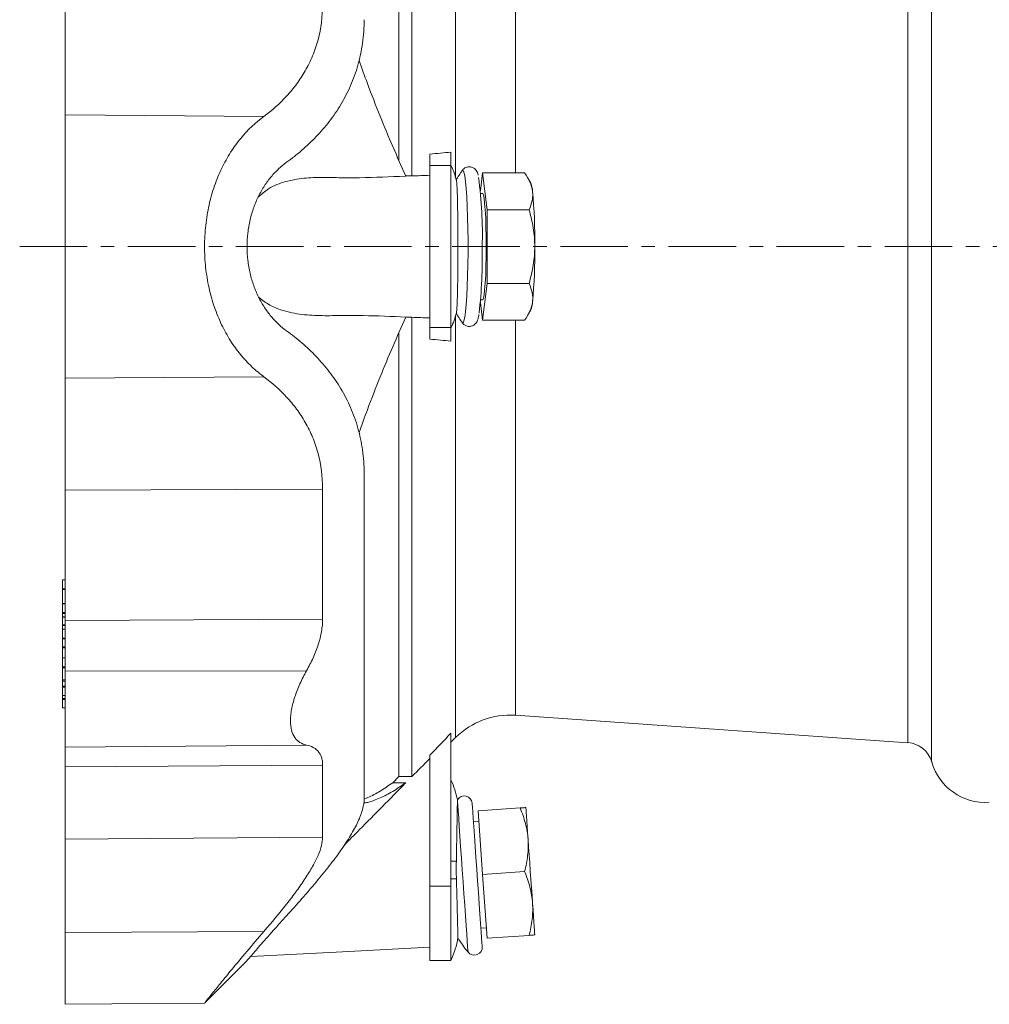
# Model space of a CAD drawing. Header units: millimetres. Extents: x 24 to 822, y -62 to 722.
# Tile 1 of 7: x 24 to 207, y -34 to 151. Entities that reach past the tile are written whole.
import ezdxf

# ---------------------------------------------------------------- set-up
doc = ezdxf.new("R2010")
doc.units = ezdxf.units.MM
doc.linetypes.add('CENTERX2', pattern=[20.32, 12.7, -2.54, 2.54, -2.54])
doc.layers.add('FORMAT', color=7, linetype='Continuous')

msp = doc.modelspace()

# ---------------------------------------------------------------- linework, layer by layer
at = {"color": 7, "linetype": 'Continuous', "lineweight": 15}
for p, q in [((95.54, 207.96), (95.54, 124.61)), ((98.01, 207.96), (98.01, 121.63)), ((32.84, 133.09), (32.84, 154.11)), ((32.84, 83.58), (32.84, 133.09)), ((105.34, 126.09), (105.34, 123.58)), ((101.34, 125.73), (101.34, 123.58)), ((101.34, 123.58), (101.34, 93.1)), ((105.34, 123.58), (105.34, 93.1)), ((107.45, 122.63), (107.43, 122.61)), ((111.27, 122.19), (110.86, 118.84)), ((112.11, 115.27), (111.27, 122.19)), ((111.27, 122.19), (119.18, 122.19)), ((98.01, 121.63), (96.85, 121.63)), ((120.35, 120.25), (119.74, 121.31)), ((111.27, 118.34), (110.9, 118.34)), ((112.11, 101.41), (112.11, 115.27)), ((112.11, 115.27), (120.01, 115.27)), ((111.27, 94.48), (112.11, 101.41)), ((112.11, 101.41), (120.01, 101.41)), ((110.9, 98.34), (111.27, 98.34)), ((110.86, 97.84), (111.27, 94.48)), ((119.75, 95.37), (120.35, 96.43)), ((96.85, 95.05), (98.01, 95.05)), ((98.01, 95.05), (98.01, 8.72)), ((111.27, 94.48), (119.18, 94.48)), ((101.34, 93.1), (101.34, 90.94)), ((105.34, 93.1), (105.34, 90.58)), ((107.42, 94.09), (107.45, 94.05)), ((95.54, 92.06), (95.54, 8.72)), ((32.84, 83.58), (32.84, 62.56)), ((89.02, 65.69), (89.02, 4.56)), ((32.84, 62.56), (32.84, 38.07)), ((81.22, 38.32), (81.22, 62.72)), ((32.84, 45.71), (32.34, 45.71)), ((32.34, 45.67), (32.34, 45.71)), ((32.34, 45.67), (32.34, 44.02)), ((32.34, 43.91), (32.34, 44.02)), ((32.34, 43.91), (32.34, 41.26)), ((32.84, 41.26), (32.34, 41.26)), ((32.34, 41.22), (32.34, 41.26)), ((32.34, 41.22), (32.34, 39.57)), ((32.34, 39.37), (32.34, 39.57)), ((32.34, 39.37), (32.34, 38.74)), ((32.84, 38.74), (32.34, 38.74)), ((32.34, 38.71), (32.34, 38.74)), ((32.34, 38.71), (32.34, 37.26)), ((32.34, 37.13), (32.34, 37.26)), ((32.34, 37.13), (32.34, 36.44)), ((32.84, 38.07), (32.84, 28.56)), ((32.84, 36.44), (32.34, 36.44)), ((32.34, 36.4), (32.34, 36.44)), ((32.34, 36.4), (32.34, 34.75)), ((32.34, 34.62), (32.34, 34.75)), ((32.34, 34.62), (32.34, 33.09)), ((32.34, 33.09), (32.34, 32.95)), ((32.34, 32.95), (32.34, 31.04)), ((32.84, 31.04), (32.34, 31.04)), ((32.34, 31.01), (32.34, 31.04)), ((32.34, 31.01), (32.34, 29.36)), ((32.34, 29.16), (32.34, 29.36)), ((32.34, 29.16), (32.34, 26.88)), ((32.84, 28.56), (32.84, 14.26)), ((32.34, 26.88), (32.34, 26.68)), ((32.34, 26.68), (32.34, 25.69)), ((32.34, 25.52), (32.34, 25.69)), ((32.34, 25.52), (32.34, 23.99)), ((32.34, 23.96), (32.34, 23.99)), ((32.34, 23.96), (32.84, 23.96)), ((32.34, 23.96), (32.34, 23.37)), ((32.34, 23.2), (32.34, 23.37)), ((32.34, 23.2), (32.34, 21.67)), ((32.34, 21.63), (32.34, 21.67)), ((32.34, 21.63), (32.84, 21.63)), ((117.48, 20.25), (191.21, 15.09)), ((105.34, 16.88), (105.34, -11.86)), ((105.34, 15.17), (106.21, 16.04)), ((32.84, 10.54), (32.84, 14.26)), ((101.34, 12.74), (101.34, -11.86)), ((32.84, -3.04), (32.84, 10.54)), ((81.22, 10.88), (81.22, -2.65)), ((95.54, 8.72), (94.4, 7.57)), ((96.87, 7.57), (94.4, 7.57)), ((98.01, 8.72), (95.54, 8.72)), ((106.55, 4.36), (106.55, 4.32)), ((110.43, 2.27), (118.34, 2.82)), ((111.27, -9.7), (110.43, 2.27)), ((110.57, 0.27), (109.57, 0.2)), ((32.84, -20.57), (32.84, -3.04)), ((111.27, -9.7), (119.18, -9.15)), ((112.11, -21.67), (111.27, -9.7)), ((101.34, -11.86), (101.34, -25.82)), ((105.34, -11.86), (105.34, -25.82)), ((110.97, -19.75), (111.97, -19.68)), ((32.84, -34.08), (32.84, -20.57)), ((112.11, -21.67), (120.01, -21.12)), ((59.09, -33.79), (67.02, -25.86)), ((101.34, -25.82), (105.34, -25.82)), ((32.84, -34.08), (59.08, -33.85))]:
    msp.add_line(p, q, dxfattribs=at)
at = {"color": 8, "linetype": 'Continuous', "lineweight": 0}
for p, q in [((195.67, 205.2), (195.67, 108.34)), ((106.21, 200.64), (106.21, 121.33)), ((191.21, 108.34), (191.21, 201.58)), ((117.48, 196.43), (117.48, 122.19)), ((32.84, 133.09), (70.19, 132.82)), ((101.34, 123.58), (105.34, 123.58)), ((191.21, 15.09), (191.21, 108.34)), ((195.67, 108.34), (195.67, 11.48)), ((106.21, 95.35), (106.21, 16.04)), ((117.48, 94.48), (117.48, 20.25)), ((101.34, 93.1), (105.34, 93.1)), ((32.84, 83.58), (70.19, 83.86)), ((32.84, 62.56), (81.22, 62.72)), ((32.34, 45.67), (32.84, 45.67)), ((32.34, 44.02), (32.84, 44.02)), ((32.34, 43.91), (32.84, 43.91)), ((32.34, 41.22), (32.84, 41.22)), ((32.34, 39.57), (32.84, 39.57)), ((32.34, 39.37), (32.84, 39.37)), ((32.34, 38.71), (32.84, 38.71)), ((32.34, 37.26), (32.84, 37.26)), ((32.34, 37.13), (32.84, 37.13)), ((32.84, 38.07), (81.22, 38.32)), ((32.34, 36.4), (32.84, 36.4)), ((32.34, 34.75), (32.84, 34.75)), ((32.34, 34.62), (32.84, 34.62)), ((32.34, 33.09), (32.84, 33.09)), ((32.34, 32.95), (32.84, 32.95)), ((32.34, 31.01), (32.84, 31.01)), ((32.34, 29.36), (32.84, 29.36)), ((32.34, 29.16), (32.84, 29.16)), ((32.84, 28.56), (78.2, 28.61)), ((32.34, 26.88), (32.84, 26.88)), ((32.34, 26.68), (32.84, 26.68)), ((32.34, 25.69), (32.84, 25.69)), ((32.34, 25.52), (32.84, 25.52)), ((32.34, 23.99), (32.84, 23.99)), ((32.34, 23.37), (32.84, 23.37)), ((32.34, 23.2), (32.84, 23.2)), ((32.34, 21.67), (32.84, 21.67)), ((32.84, 14.26), (78.2, 14.65)), ((32.84, 10.54), (81.22, 10.88)), ((32.84, -3.04), (81.22, -2.65)), ((106.35, -7.21), (105.34, -7.21)), ((106.36, -10.52), (105.34, -10.52)), ((101.34, -11.86), (105.34, -11.86)), ((32.84, -20.57), (70.19, -20.39))]:
    msp.add_line(p, q, dxfattribs=at)
at = {"color": 8, "linetype": 'Continuous', "lineweight": 0, "flags": 128}
for points in [[(107.45, 94.05), (107.47, 94.02), (107.63, 94.02), (107.78, 94.37), (107.93, 95.06), (108.07, 96.09), (108.2, 97.41), (108.31, 99), (108.4, 100.83), (108.47, 102.84), (108.52, 104.98), (108.55, 107.21), (108.55, 109.47), (108.52, 111.69), (108.47, 113.84), (108.4, 115.85), (108.31, 117.67), (108.2, 119.27), (108.07, 120.59), (107.93, 121.61), (107.78, 122.31), (107.63, 122.66), (107.47, 122.65), (107.45, 122.63)], [(108.55, -24.29), (108.55, -24.24), (108.52, -23.89), (108.47, -23.19), (108.4, -22.17), (108.31, -20.85), (108.2, -19.26), (108.07, -17.43), (107.93, -15.43), (107.78, -13.29), (107.63, -11.07), (107.47, -8.82), (107.31, -6.59), (107.16, -4.45), (107.02, -2.45), (106.9, -0.63), (106.79, 0.95), (106.69, 2.27), (106.62, 3.29), (106.57, 3.98), (106.55, 4.32)]]:
    msp.add_lwpolyline(points, dxfattribs=at)
at = {"color": 7, "linetype": 'Continuous', "lineweight": 15, "flags": 128}
for points in [[(111.97, 108.34), (111.95, 110.23), (111.92, 112.06), (111.86, 113.74), (111.77, 115.24), (111.67, 116.48), (111.56, 117.43), (111.43, 118.06), (111.3, 118.33), (111.27, 118.34)], [(111.27, 98.34), (111.3, 98.35), (111.43, 98.62), (111.56, 99.24), (111.67, 100.19), (111.77, 101.44), (111.86, 102.93), (111.92, 104.62), (111.95, 106.45), (111.97, 108.34)], [(111.21, -23.24), (111.2, -23.05), (111.16, -22.51), (111.1, -21.62), (111.01, -20.4), (110.91, -18.89), (110.79, -17.14), (110.65, -15.18), (110.5, -13.08), (110.35, -10.88), (110.19, -8.66), (110.04, -6.47), (109.89, -4.36), (109.76, -2.41), (109.63, -0.65), (109.53, 0.86), (109.44, 2.07), (109.38, 2.97), (109.34, 3.51), (109.33, 3.7), (109.33, 3.7)], [(119.41, 2.9), (119.42, 2.79), (119.44, 2.49), (119.47, 1.99), (119.52, 1.29), (119.58, 0.42), (119.65, -0.61), (119.74, -1.79), (119.83, -3.09)], [(120.66, -15.06), (120.57, -13.65), (120.46, -12.17), (120.36, -10.64), (120.25, -9.07), (120.14, -7.51), (120.03, -5.98), (119.93, -4.49), (119.83, -3.09)], [(121.08, -21.04), (121.08, -20.94), (121.05, -20.64), (121.02, -20.13), (120.97, -19.44), (120.91, -18.57), (120.84, -17.54), (120.76, -16.36), (120.66, -15.06)], [(67.68, -25.1), (83.79, -24.26), (101.34, -23.34)]]:
    msp.add_lwpolyline(points, dxfattribs=at)
at = {"color": 7, "linetype": 'Continuous', "lineweight": 15}
for centre, radius, start, end in [((90.84, 116.87), 16, 14.0709, 25.0089), ((128, 108.34), 25.03, 145.194, 150.0717), ((29.35, 110.55), 81.89, 358.4544, 7.5509), ((116.16, 118.58), 4.5, 1.8701, 21.7116), ((19.83, 109.47), 101.26, 359.3625, 5.25), ((19.9, 106.36), 91.33, 353.3864, 1.2437), ((19.83, 107.21), 101.26, 354.75, 0.6375), ((116.16, 98.09), 4.5, 338.2884, 358.1299), ((90.84, 99.8), 16, 334.9911, 345.9291), ((128, 108.34), 25.03, 209.924, 214.806), ((116.46, 5.79), 14.5, 86, 135), ((190.87, 10.11), 5, 15.9446, 86), ((205.77, 14.36), 10.5, 195.9446, 274), ((90.84, 1.32), 16, 10.955, 25.0089), ((107.83, 3.59), 1.5, 4, 148.959), ((90.84, -19.06), 16, 334.9911, 351.0435), ((128, -8.53), 25.03, 211.3527, 219.0063), ((109.72, -23.34), 1.5, 219.0063, 4)]:
    msp.add_arc(centre, radius, start, end, dxfattribs=at)
for points, knots in [([(81.22, 153.95), (81.22, 151.56), (80.92, 149.33), (80.08, 146.18), (79.73, 145.16), (78.92, 143.2), (78.46, 142.27), (77.46, 140.51), (76.91, 139.67), (75.73, 138.08), (75.11, 137.32), (73.13, 135.18), (71.7, 133.93), (70.19, 132.82)], [0, 0, 0, 0, 0.25, 0.25, 0.375, 0.375, 0.5, 0.5, 0.625, 0.625, 0.75, 0.75, 1, 1, 1, 1]), ([(74.46, 124.19), (75.44, 124.9), (76.4, 125.65), (78.26, 127.25), (79.15, 128.1), (80.87, 129.9), (81.69, 130.85), (83.24, 132.86), (83.97, 133.92), (85.32, 136.17), (85.93, 137.35), (87.01, 139.83), (87.48, 141.12), (88.23, 143.77), (88.52, 145.15), (88.92, 148), (89.02, 149.48), (89.02, 150.99)], [0, 0, 0, 0, 0.125, 0.125, 0.25, 0.25, 0.375, 0.375, 0.5, 0.5, 0.625, 0.625, 0.75, 0.75, 0.875, 0.875, 1, 1, 1, 1]), ([(88.07, 143.31), (88.59, 141.87), (89.85, 138.34), (91.97, 132.94), (94.38, 127.11), (96.04, 123.43), (96.87, 121.59)], [0, 0, 0, 0, 0.192282, 0.472102, 0.735416, 1, 1, 1, 1]), ([(70.19, 132.82), (68.62, 131.67), (67.16, 130.3), (65.5, 128.28), (65.17, 127.86), (64.53, 126.98), (64.22, 126.53), (63.33, 125.12), (62.77, 124.12), (61.77, 122.03), (61.31, 120.92), (60.71, 119.18), (60.52, 118.58), (60.17, 117.37), (60.02, 116.76), (59.6, 114.9), (59.39, 113.63), (59.18, 111.69), (59.12, 111.03), (59.05, 109.7), (59.03, 109.03), (59.03, 107.05), (59.1, 105.73), (59.31, 103.78), (59.4, 103.13), (59.61, 101.84), (59.73, 101.2), (60.15, 99.33), (60.49, 98.14), (61.08, 96.4), (61.3, 95.84), (61.75, 94.73), (61.99, 94.18), (62.76, 92.59), (63.31, 91.59), (64.49, 89.72), (65.13, 88.85), (66.14, 87.62), (66.48, 87.23), (67.19, 86.47), (67.54, 86.11), (68.64, 85.07), (69.4, 84.44), (70.19, 83.86)], [0, 0, 0, 0, 0.125, 0.125, 0.15625, 0.15625, 0.1875, 0.1875, 0.25, 0.25, 0.3125, 0.3125, 0.34375, 0.34375, 0.375, 0.375, 0.4375, 0.4375, 0.46875, 0.46875, 0.5, 0.5, 0.5625, 0.5625, 0.59375, 0.59375, 0.625, 0.625, 0.6875, 0.6875, 0.71875, 0.71875, 0.75, 0.75, 0.8125, 0.8125, 0.875, 0.875, 0.90625, 0.90625, 0.9375, 0.9375, 1, 1, 1, 1]), ([(74.46, 124.19), (73.94, 123.81), (73.44, 123.4), (72.47, 122.49), (72, 122), (71.11, 120.94), (70.69, 120.37), (69.9, 119.16), (69.53, 118.52), (68.85, 117.15), (68.55, 116.43), (68.01, 114.94), (67.78, 114.17), (67.5, 112.96), (67.42, 112.54), (67.28, 111.71), (67.22, 111.3), (67.07, 110.04), (67.02, 109.19), (67.02, 108.34)], [0, 0, 0, 0, 0.125, 0.125, 0.25, 0.25, 0.375, 0.375, 0.5, 0.5, 0.625, 0.625, 0.75, 0.75, 0.8125, 0.8125, 0.875, 0.875, 1, 1, 1, 1]), ([(110.47, 121.76), (110.46, 121.77), (110.43, 121.95), (110.34, 122.19), (110.15, 122.6), (109.78, 123.01), (109.23, 123.32), (108.54, 123.37), (107.95, 123.15), (107.57, 122.81), (107.45, 122.63), (107.39, 122.54)], [0, 0, 0, 0, 0.01504, 0.205879, 0.355843, 0.466169, 0.580162, 0.697269, 0.809712, 0.908864, 1, 1, 1, 1]), ([(119.18, 122.19), (119.57, 121.63), (119.91, 121.06), (120.42, 119.9), (120.59, 119.32), (120.66, 118.73)], [0, 0, 0, 0, 0.5, 0.5, 1, 1, 1, 1]), ([(96.87, 121.59), (96.83, 121.58), (93.93, 121.48), (89.88, 121.27), (84.67, 121.26), (81.17, 121.37), (77.69, 121.27), (74.28, 120.65), (71.34, 119.59), (69.75, 118.2), (69.12, 117.65)], [0, 0, 0, 0, 0.003882, 0.307714, 0.430614, 0.554615, 0.677876, 0.799397, 0.9202, 1, 1, 1, 1]), ([(106.36, 120.76), (106.38, 120.68), (106.4, 120.53), (106.43, 120.2), (106.44, 120.07), (106.46, 119.78), (106.47, 119.62), (106.5, 119.1), (106.51, 118.69), (106.54, 117.99), (106.54, 117.75), (106.56, 117.23), (106.56, 116.95), (106.58, 116.1), (106.59, 115.49), (106.61, 114.2), (106.62, 113.5), (106.63, 112.09), (106.63, 111.36), (106.64, 110.24), (106.64, 109.86), (106.64, 109.1), (106.64, 108.72), (106.64, 107.59), (106.64, 106.83), (106.64, 105.71), (106.63, 105.34), (106.63, 104.6), (106.63, 104.24), (106.62, 103.18), (106.61, 102.5), (106.6, 101.52), (106.59, 101.2), (106.58, 100.59), (106.58, 100.3), (106.56, 99.45), (106.54, 98.93), (106.51, 97.99), (106.5, 97.58), (106.47, 97.06), (106.46, 96.9), (106.44, 96.61), (106.43, 96.48), (106.4, 96.15), (106.38, 96), (106.36, 95.91)], [0, 0, 0, 0, 0.0625, 0.0625, 0.09375, 0.09375, 0.125, 0.125, 0.1875, 0.1875, 0.21875, 0.21875, 0.25, 0.25, 0.3125, 0.3125, 0.375, 0.375, 0.4375, 0.4375, 0.46875, 0.46875, 0.5, 0.5, 0.5625, 0.5625, 0.59375, 0.59375, 0.625, 0.625, 0.6875, 0.6875, 0.71875, 0.71875, 0.75, 0.75, 0.8125, 0.8125, 0.875, 0.875, 0.90625, 0.90625, 0.9375, 0.9375, 1, 1, 1, 1]), ([(120.66, 118.73), (120.7, 118.44), (120.71, 118.14), (120.68, 117.56), (120.65, 117.27), (120.47, 116.4), (120.27, 115.83), (120.01, 115.27)], [0, 0, 0, 0, 0.25, 0.25, 0.5, 0.5, 1, 1, 1, 1]), ([(121.08, 108.34), (121.08, 108.92), (121.06, 109.51), (120.96, 110.69), (120.89, 111.28), (120.61, 113.01), (120.34, 114.15), (120.01, 115.27)], [0, 0, 0, 0, 0.25, 0.25, 0.5, 0.5, 1, 1, 1, 1]), ([(74.46, 92.49), (73.94, 92.87), (73.44, 93.28), (72.47, 94.19), (72, 94.68), (71.11, 95.74), (70.69, 96.31), (69.9, 97.51), (69.53, 98.16), (68.85, 99.53), (68.55, 100.25), (68.01, 101.74), (67.78, 102.51), (67.5, 103.72), (67.42, 104.13), (67.28, 104.96), (67.22, 105.38), (67.07, 106.64), (67.02, 107.48), (67.02, 108.34)], [0, 0, 0, 0, 0.125, 0.125, 0.25, 0.25, 0.375, 0.375, 0.5, 0.5, 0.625, 0.625, 0.75, 0.75, 0.8125, 0.8125, 0.875, 0.875, 1, 1, 1, 1]), ([(120.01, 101.41), (120.34, 102.54), (120.61, 103.69), (120.98, 106), (121.08, 107.17), (121.08, 108.34)], [0, 0, 0, 0, 0.5, 0.5, 1, 1, 1, 1]), ([(120.01, 101.41), (120.27, 100.84), (120.47, 100.27), (120.7, 99.12), (120.74, 98.54), (120.66, 97.95)], [0, 0, 0, 0, 0.5, 0.5, 1, 1, 1, 1]), ([(69.21, 98.81), (69.89, 98.28), (71.28, 97.23), (74.01, 96.14), (77.33, 95.5), (81.16, 95.31), (85.01, 95.4), (90.26, 95.38), (94.2, 95.21), (96.87, 95.09)], [0, 0, 0, 0, 0.084025, 0.170136, 0.305758, 0.441934, 0.578765, 0.715285, 1, 1, 1, 1]), ([(120.66, 97.95), (120.63, 97.65), (120.57, 97.36), (120.4, 96.77), (120.29, 96.48), (119.91, 95.62), (119.57, 95.05), (119.18, 94.48)], [0, 0, 0, 0, 0.25, 0.25, 0.5, 0.5, 1, 1, 1, 1]), ([(88.07, 73.37), (88.59, 74.81), (89.85, 78.34), (91.97, 83.74), (94.38, 89.56), (96.04, 93.25), (96.87, 95.09)], [0, 0, 0, 0, 0.192282, 0.472102, 0.735416, 1, 1, 1, 1]), ([(107.36, 94.22), (107.42, 94.11), (107.53, 93.9), (107.95, 93.52), (108.58, 93.3), (109.25, 93.37), (109.76, 93.65), (110.09, 94), (110.28, 94.34), (110.42, 94.73), (110.52, 95.1), (110.58, 95.47), (110.6, 95.6)], [0, 0, 0, 0, 0.086518, 0.172775, 0.262661, 0.353313, 0.434863, 0.512175, 0.598609, 0.711605, 0.894482, 1, 1, 1, 1]), ([(74.46, 92.49), (75.44, 91.78), (76.4, 91.03), (78.26, 89.42), (79.15, 88.57), (80.87, 86.78), (81.69, 85.83), (83.24, 83.82), (83.97, 82.76), (85.32, 80.5), (85.93, 79.32), (87.01, 76.85), (87.48, 75.56), (88.23, 72.9), (88.52, 71.53), (88.92, 68.68), (89.02, 67.19), (89.02, 65.69)], [0, 0, 0, 0, 0.125, 0.125, 0.25, 0.25, 0.375, 0.375, 0.5, 0.5, 0.625, 0.625, 0.75, 0.75, 0.875, 0.875, 1, 1, 1, 1]), ([(81.22, 62.72), (81.22, 65.11), (80.92, 67.35), (80.08, 70.5), (79.73, 71.52), (78.92, 73.48), (78.46, 74.41), (77.46, 76.17), (76.91, 77.01), (75.73, 78.6), (75.11, 79.35), (73.13, 81.5), (71.7, 82.75), (70.19, 83.86)], [0, 0, 0, 0, 0.25, 0.25, 0.375, 0.375, 0.5, 0.5, 0.625, 0.625, 0.75, 0.75, 1, 1, 1, 1]), ([(78.2, 28.61), (78.65, 29.42), (79.06, 30.23), (79.61, 31.46), (79.79, 31.87), (80.11, 32.69), (80.26, 33.11), (80.66, 34.36), (80.87, 35.17), (81.08, 36.37), (81.13, 36.77), (81.2, 37.55), (81.22, 37.94), (81.22, 38.32)], [0, 0, 0, 0, 0.25, 0.25, 0.375, 0.375, 0.5, 0.5, 0.75, 0.75, 0.875, 0.875, 1, 1, 1, 1]), ([(78.2, 14.65), (77.75, 14.74), (77.33, 14.9), (76.78, 15.25), (76.6, 15.38), (76.28, 15.69), (76.13, 15.86), (75.73, 16.43), (75.52, 16.88), (75.24, 17.95), (75.17, 18.55), (75.17, 19.53), (75.19, 19.87), (75.26, 20.59), (75.31, 20.96), (75.52, 22.09), (75.73, 22.87), (76.13, 24.09), (76.28, 24.5), (76.6, 25.32), (76.77, 25.73), (77.33, 26.97), (77.74, 27.8), (78.2, 28.61)], [0, 0, 0, 0, 0.125, 0.125, 0.1875, 0.1875, 0.25, 0.25, 0.375, 0.375, 0.5, 0.5, 0.5625, 0.5625, 0.625, 0.625, 0.75, 0.75, 0.8125, 0.8125, 0.875, 0.875, 1, 1, 1, 1]), ([(78.2, 14.65), (78.65, 14.55), (79.06, 14.41), (79.61, 14.12), (79.79, 14), (80.11, 13.75), (80.26, 13.61), (80.66, 13.14), (80.87, 12.77), (81.08, 12.13), (81.13, 11.9), (81.2, 11.42), (81.22, 11.16), (81.22, 10.88)], [0, 0, 0, 0, 0.25, 0.25, 0.375, 0.375, 0.5, 0.5, 0.75, 0.75, 0.875, 0.875, 1, 1, 1, 1]), ([(96.87, 7.57), (96.83, 7.53), (93.93, 4.59), (90.08, 0.69), (86.25, -3.18), (85.3, -4.14)], [0, 0, 0, 0, 0.009487, 0.752072, 1, 1, 1, 1]), ([(88.96, 3.76), (89.19, 3.79), (90.16, 3.93), (91.97, 4.65), (94.38, 5.85), (96.04, 6.99), (96.87, 7.57)], [0, 0, 0, 0, 0.0930064, 0.4072185, 0.7028964, 1, 1, 1, 1]), ([(94.4, 7.57), (93.6, 7.02), (92.01, 5.94), (90.23, 4.96), (89.28, 4.62), (89.05, 4.54)], [0, 0, 0, 0, 0.431389, 0.862769, 1, 1, 1, 1]), ([(74.46, -17.43), (75.44, -16.35), (76.4, -15.28), (78.26, -13.17), (79.15, -12.12), (80.87, -10.07), (81.69, -9.06), (83.24, -7.08), (83.97, -6.1), (85.32, -4.18), (85.93, -3.25), (87.01, -1.45), (87.48, -0.59), (88.23, 1.04), (88.52, 1.81), (88.92, 3.26), (89.02, 3.95), (89.02, 4.56)], [0, 0, 0, 0, 0.125, 0.125, 0.25, 0.25, 0.375, 0.375, 0.5, 0.5, 0.625, 0.625, 0.75, 0.75, 0.875, 0.875, 1, 1, 1, 1]), ([(106.55, 4.32), (106.55, 4.26), (106.55, 4.13), (106.54, 3.85), (106.54, 3.74), (106.54, 3.48), (106.53, 3.34), (106.53, 2.87), (106.52, 2.51), (106.51, 1.66), (106.5, 1.18), (106.48, 0.14), (106.47, -0.43), (106.45, -1.33), (106.45, -1.65), (106.44, -2.29), (106.43, -2.62), (106.41, -3.62), (106.4, -4.31), (106.38, -5.38), (106.37, -5.74), (106.36, -6.47), (106.35, -6.84), (106.35, -7.21)], [0, 0, 0, 0, 0.125, 0.125, 0.1875, 0.1875, 0.25, 0.25, 0.375, 0.375, 0.5, 0.5, 0.625, 0.625, 0.6875, 0.6875, 0.75, 0.75, 0.875, 0.875, 0.9375, 0.9375, 1, 1, 1, 1]), ([(119.41, 2.9), (119.41, 2.9), (119.38, 2.9), (119.29, 2.89), (119.21, 2.88), (118.93, 2.86), (118.66, 2.84), (118.34, 2.82)], [0, 0, 0, 0, 0.25, 0.25, 0.5, 0.5, 1, 1, 1, 1]), ([(118.34, 2.82), (118.73, 1.87), (119.07, 0.9), (119.58, -1.07), (119.76, -2.07), (119.83, -3.09)], [0, 0, 0, 0, 0.5, 0.5, 1, 1, 1, 1]), ([(81.22, -2.65), (81.22, -3.64), (80.92, -4.79), (80.08, -6.75), (79.73, -7.44), (78.92, -8.89), (78.46, -9.64), (77.46, -11.18), (76.91, -11.97), (75.73, -13.58), (75.11, -14.4), (73.13, -16.92), (71.7, -18.64), (70.19, -20.39)], [0, 0, 0, 0, 0.25, 0.25, 0.375, 0.375, 0.5, 0.5, 0.625, 0.625, 0.75, 0.75, 1, 1, 1, 1]), ([(119.83, -3.09), (119.86, -3.6), (119.87, -4.11), (119.85, -5.12), (119.81, -5.63), (119.63, -7.15), (119.43, -8.15), (119.18, -9.15)], [0, 0, 0, 0, 0.25, 0.25, 0.5, 0.5, 1, 1, 1, 1]), ([(119.18, -9.15), (119.57, -10.1), (119.91, -11.07), (120.42, -13.04), (120.59, -14.04), (120.66, -15.06)], [0, 0, 0, 0, 0.5, 0.5, 1, 1, 1, 1]), ([(106.64, -21.55), (106.64, -21.56), (106.64, -21.6), (106.64, -21.32), (106.62, -20.7), (106.6, -19.73), (106.57, -18.45), (106.53, -16.92), (106.49, -15.15), (106.43, -13.03), (106.39, -11.42), (106.36, -10.52)], [0, 0, 0, 0, 0.035358, 0.153295, 0.268113, 0.386281, 0.500752, 0.618579, 0.732423, 0.849599, 1, 1, 1, 1]), ([(120.66, -15.06), (120.7, -15.57), (120.71, -16.08), (120.68, -17.1), (120.65, -17.6), (120.47, -19.12), (120.27, -20.12), (120.01, -21.12)], [0, 0, 0, 0, 0.25, 0.25, 0.5, 0.5, 1, 1, 1, 1]), ([(74.46, -17.43), (73.94, -18), (73.44, -18.55), (72.47, -19.63), (72, -20.16), (71.11, -21.16), (70.69, -21.63), (69.9, -22.53), (69.53, -22.96), (68.85, -23.74), (68.55, -24.09), (68.01, -24.71), (67.78, -24.97), (67.5, -25.3), (67.42, -25.4), (67.28, -25.57), (67.22, -25.63), (67.07, -25.8), (67.02, -25.86), (67.02, -25.86)], [0, 0, 0, 0, 0.125, 0.125, 0.25, 0.25, 0.375, 0.375, 0.5, 0.5, 0.625, 0.625, 0.75, 0.75, 0.8125, 0.8125, 0.875, 0.875, 1, 1, 1, 1]), ([(70.19, -20.39), (69.1, -21.65), (66.91, -24.21), (64.26, -27.4), (62.14, -29.98), (60.59, -31.9), (59.53, -33.22), (59.03, -33.85), (59.07, -33.8), (59.08, -33.79)], [0, 0, 0, 0, 0.177843, 0.360204, 0.503132, 0.649861, 0.792982, 0.941587, 1, 1, 1, 1]), ([(121.08, -21.04), (121.08, -21.04), (121.06, -21.05), (120.96, -21.05), (120.89, -21.06), (120.61, -21.08), (120.34, -21.1), (120.01, -21.12)], [0, 0, 0, 0, 0.25, 0.25, 0.5, 0.5, 1, 1, 1, 1])]:
    msp.add_open_spline(points, degree=3, knots=knots, dxfattribs=at)
for points in [[(105.34, 126.09), (104.01, 125.97), (102.68, 125.85), (101.34, 125.73)], [(101.34, 121.74), (100.23, 121.7), (99.12, 121.66), (98.01, 121.63)], [(98.01, 95.05), (99.12, 95.01), (100.23, 94.97), (101.34, 94.93)], [(101.34, 90.94), (102.68, 90.82), (104.01, 90.7), (105.34, 90.58)], [(105.34, 16.88), (104.01, 15.5), (102.68, 14.12), (101.34, 12.74)], [(101.34, 12.1), (100.23, 10.97), (99.12, 9.85), (98.01, 8.72)], [(106.35, -7.21), (106.33, -8.32), (106.33, -9.42), (106.36, -10.52)]]:
    msp.add_open_spline(points, degree=3, dxfattribs=at)
at = {"layer": 'FORMAT', "linetype": 'CENTERX2', "lineweight": 0}
msp.add_line((24.29, 108.34), (359.55, 108.34), dxfattribs=at)

doc.saveas('drawing.dxf')
